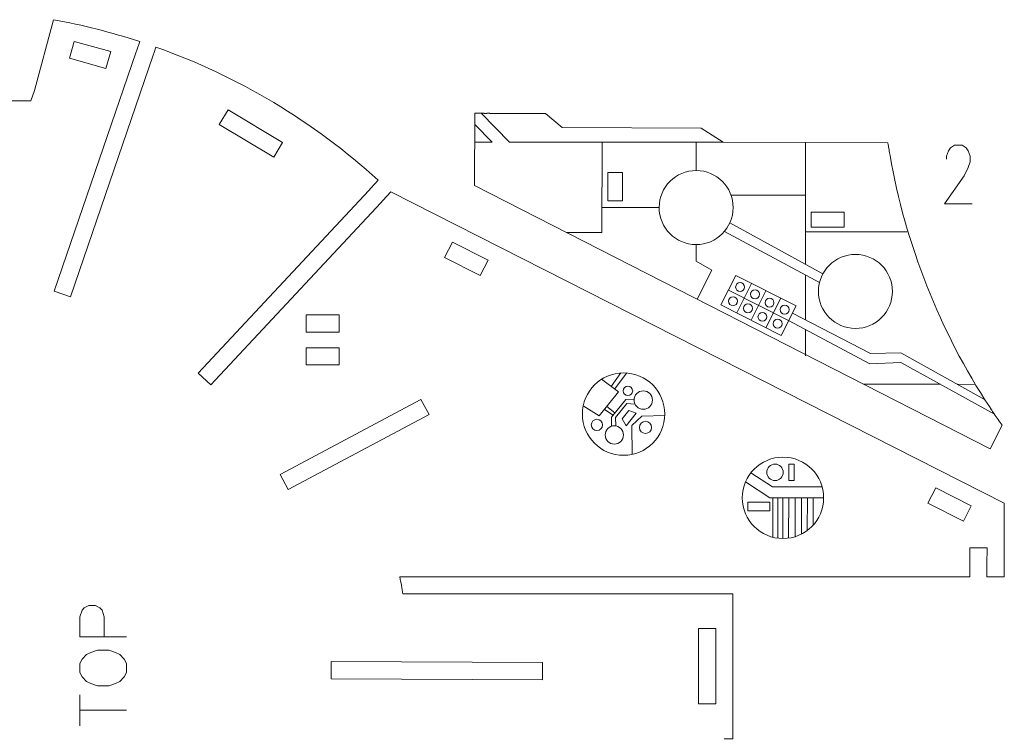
# Model space of a CAD drawing. Header units: inches. Extents: x -6.8 to 6.8, y -5 to 5.1.
# Tile 3 of 3: x -0.7 to 6.8, y -0.3 to 5.1. Entities that reach past the tile are written whole.
import ezdxf

# ---------------------------------------------------------------- set-up
doc = ezdxf.new("R2010")
doc.units = ezdxf.units.IN
doc.header["$MEASUREMENT"] = 0
doc.layers.add('Layer 1', color=7, linetype='Continuous')

msp = doc.modelspace()

# ---------------------------------------------------------------- linework, layer by layer
at = {"layer": 'Layer 1', "color": 5, "lineweight": 9}
msp.add_lwpolyline([(5.1425, 1.572), (5.1807, 1.572), (5.1807, 1.697), (5.1425, 1.697), (5.1425, 1.572)], close=True, dxfattribs=at)
at = {"layer": 'Layer 1', "color": 1, "lineweight": 9}
msp.add_lwpolyline([(4.8318, 1.3429), (4.9984, 1.3429), (4.9984, 1.4088), (4.8318, 1.4088), (4.8318, 1.3429)], close=True, dxfattribs=at)
at = {"layer": 'Layer 1', "color": 5, "lineweight": 9}
for centre, major_axis in [((3.8898, 2.0756), (0, 0.3122)), ((3.9229, 2.2508), (0, 0.0356)), ((3.6877, 1.9939), (0, 0.0425)), ((4.0549, 1.9748), (0, 0.046)), ((5.0968, 1.4414), (0, 0.3081)), ((5.0366, 1.6345), (0, 0.0625))]:
    msp.add_ellipse(centre, major_axis=major_axis, ratio=1, dxfattribs=at)
at = {"layer": 'Layer 1', "color": 1, "lineweight": 9}
for centre in [(4.0384, 2.1814), (3.8196, 1.9175)]:
    msp.add_ellipse(centre, major_axis=(0, 0.0694), ratio=1, dxfattribs=at)
at = {"layer": 'Layer 1', "lineweight": 9}
for points, knots in [([(0.2024, 4.8312), (0.2024, 4.8312), (0.2247, 4.8961), (0.2247, 4.8961), (0.2247, 4.8961), (0.0111, 4.9659), (-0.2069, 5.0212), (-0.428, 5.0617), (-0.428, 5.0617), (-0.428, 5.0617), (-0.5727, 4.5259), (-0.5727, 4.5259), (-0.5727, 4.5259), (-0.5727, 4.5259), (-0.5999, 4.4478), (-0.5999, 4.4478), (-0.5999, 4.4478), (-0.5999, 4.4478), (-1.2699, 4.4478), (-1.2699, 4.4478), (-1.2699, 4.4478), (-1.2699, 4.4478), (-1.2699, 4.3872), (-1.2699, 4.3872)], [0, 0, 0, 0, 0.142857, 0.142857, 0.142857, 0.142857, 0.285714, 0.285714, 0.285714, 0.285714, 0.428571, 0.428571, 0.428571, 0.428571, 0.571429, 0.571429, 0.571429, 0.571429, 0.714286, 0.714286, 0.714286, 0.714286, 1, 1, 1, 1]), ([(-0.3061, 4.7706), (-0.3061, 4.7706), (-0.2722, 4.8963), (-0.2722, 4.8963), (-0.2722, 4.8963), (-0.2722, 4.8963), (0.0065, 4.821), (0.0065, 4.821), (0.0065, 4.821), (0.0065, 4.821), (-0.0312, 4.691), (-0.0312, 4.691), (-0.0312, 4.691), (-0.0312, 4.691), (-0.3061, 4.7706), (-0.3061, 4.7706)], [0, 0, 0, 0, 0.2, 0.2, 0.2, 0.2, 0.4, 0.4, 0.4, 0.4, 0.6, 0.6, 0.6, 0.6, 1, 1, 1, 1]), ([(1.9749, 3.7857), (1.9749, 3.7857), (2.0317, 3.8465), (2.0317, 3.8465), (2.0317, 3.8465), (1.5424, 4.2904), (0.9702, 4.6328), (0.3478, 4.8542), (0.3478, 4.8542), (0.3478, 4.8542), (0.3337, 4.8132), (0.3337, 4.8132)], [0, 0, 0, 0, 0.25, 0.25, 0.25, 0.25, 0.5, 0.5, 0.5, 0.5, 1, 1, 1, 1]), ([(0.3265, 4.7923), (0.3265, 4.7923), (-0.2998, 2.9644), (-0.2998, 2.9644), (-0.2998, 2.9644), (-0.2998, 2.9644), (-0.4228, 3.0066), (-0.4228, 3.0066), (-0.4228, 3.0066), (-0.4228, 3.0066), (0.1953, 4.8102), (0.1953, 4.8102)], [0, 0, 0, 0, 0.25, 0.25, 0.25, 0.25, 0.5, 0.5, 0.5, 0.5, 1, 1, 1, 1]), ([(1.2395, 4.021), (1.2395, 4.021), (0.8267, 4.268), (0.8267, 4.268), (0.8267, 4.268), (0.8267, 4.268), (0.8935, 4.3795), (0.8935, 4.3795), (0.8935, 4.3795), (0.8935, 4.3795), (1.3062, 4.1325), (1.3062, 4.1325), (1.3062, 4.1325), (1.3062, 4.1325), (1.2395, 4.021), (1.2395, 4.021)], [0, 0, 0, 0, 0.2, 0.2, 0.2, 0.2, 0.4, 0.4, 0.4, 0.4, 0.6, 0.6, 0.6, 0.6, 1, 1, 1, 1]), ([(2.8104, 4.3528), (2.8104, 4.3528), (2.7621, 4.3529), (2.7621, 4.3529), (2.7621, 4.3529), (2.7621, 4.3529), (2.7609, 3.8068), (2.7609, 3.8068), (2.7609, 3.8068), (2.7609, 3.8068), (6.6666, 1.8117), (6.6666, 1.8117), (6.6666, 1.8117), (6.6666, 1.8117), (6.7581, 1.9907), (6.7581, 1.9907), (6.7581, 1.9907), (6.7376, 2.019), (6.7174, 2.0476), (6.6975, 2.0767)], [0, 0, 0, 0, 0.166667, 0.166667, 0.166667, 0.166667, 0.333333, 0.333333, 0.333333, 0.333333, 0.5, 0.5, 0.5, 0.5, 0.666667, 0.666667, 0.666667, 0.666667, 1, 1, 1, 1]), ([(5.897, 4.0979), (5.8962, 4.1031), (5.8954, 4.1083), (5.8946, 4.1136), (5.8946, 4.1136), (5.8946, 4.1136), (5.8919, 4.1306), (5.8919, 4.1306), (5.8919, 4.1306), (5.8919, 4.1306), (4.6441, 4.1336), (4.6441, 4.1336), (4.6441, 4.1336), (4.6441, 4.1336), (4.4761, 4.2408), (4.4761, 4.2408), (4.4761, 4.2408), (4.4761, 4.2408), (3.4254, 4.2448), (3.4254, 4.2448), (3.4254, 4.2448), (3.4254, 4.2448), (3.2974, 4.3516), (3.2974, 4.3516), (3.2974, 4.3516), (3.2974, 4.3516), (2.877, 4.3526), (2.877, 4.3526)], [0, 0, 0, 0, 0.125, 0.125, 0.125, 0.125, 0.25, 0.25, 0.25, 0.25, 0.375, 0.375, 0.375, 0.375, 0.5, 0.5, 0.5, 0.5, 0.625, 0.625, 0.625, 0.625, 0.75, 0.75, 0.75, 0.75, 1, 1, 1, 1]), ([(4.4385, 3.3591), (4.5933, 3.3587), (4.7191, 3.4839), (4.7195, 3.6387), (4.7195, 3.6387), (4.7198, 3.7935), (4.5947, 3.9193), (4.4399, 3.9197), (4.4399, 3.9197), (4.2851, 3.9201), (4.1593, 3.7949), (4.1589, 3.6401), (4.1589, 3.6401), (4.1585, 3.4853), (4.2837, 3.3595), (4.4385, 3.3591)], [0, 0, 0, 0, 0.2, 0.2, 0.2, 0.2, 0.4, 0.4, 0.4, 0.4, 0.6, 0.6, 0.6, 0.6, 1, 1, 1, 1]), ([(2.0505, 3.6762), (2.0505, 3.6762), (0.7634, 2.2979), (0.7634, 2.2979), (0.7634, 2.2979), (0.7634, 2.2979), (0.6684, 2.3866), (0.6684, 2.3866), (0.6684, 2.3866), (0.6684, 2.3866), (1.9598, 3.7696), (1.9598, 3.7696)], [0, 0, 0, 0, 0.25, 0.25, 0.25, 0.25, 0.5, 0.5, 0.5, 0.5, 1, 1, 1, 1]), ([(6.6417, 0.9139), (6.6417, 0.9139), (6.6414, 0.8429), (6.6414, 0.8429), (6.6414, 0.8429), (6.6414, 0.8429), (6.7734, 0.8429), (6.7734, 0.8429), (6.7734, 0.8429), (6.7734, 0.8429), (6.7734, 1.3998), (6.7734, 1.3998), (6.7734, 1.3998), (6.7734, 1.3998), (2.1278, 3.759), (2.1278, 3.759), (2.1278, 3.759), (2.1278, 3.759), (2.0656, 3.6924), (2.0656, 3.6924)], [0, 0, 0, 0, 0.166667, 0.166667, 0.166667, 0.166667, 0.333333, 0.333333, 0.333333, 0.333333, 0.5, 0.5, 0.5, 0.5, 0.666667, 0.666667, 0.666667, 0.666667, 1, 1, 1, 1]), ([(2.8629, 3.2399), (2.8629, 3.2399), (2.8042, 3.1244), (2.8042, 3.1244), (2.8042, 3.1244), (2.8042, 3.1244), (2.534, 3.2616), (2.534, 3.2616), (2.534, 3.2616), (2.534, 3.2616), (2.5926, 3.3771), (2.5926, 3.3771), (2.5926, 3.3771), (2.5926, 3.3771), (2.8629, 3.2399), (2.8629, 3.2399)], [0, 0, 0, 0, 0.2, 0.2, 0.2, 0.2, 0.4, 0.4, 0.4, 0.4, 0.6, 0.6, 0.6, 0.6, 1, 1, 1, 1]), ([(5.6451, 2.7241), (5.7998, 2.7237), (5.9255, 2.8488), (5.9259, 3.0035), (5.9259, 3.0035), (5.9262, 3.1583), (5.8011, 3.284), (5.6464, 3.2843), (5.6464, 3.2843), (5.4917, 3.2847), (5.366, 3.1596), (5.3656, 3.0049), (5.3656, 3.0049), (5.3652, 2.8502), (5.4904, 2.7244), (5.6451, 2.7241)], [0, 0, 0, 0, 0.2, 0.2, 0.2, 0.2, 0.4, 0.4, 0.4, 0.4, 0.6, 0.6, 0.6, 0.6, 1, 1, 1, 1]), ([(1.736, 2.6963), (1.736, 2.6963), (1.486, 2.6963), (1.486, 2.6963), (1.486, 2.6963), (1.486, 2.6963), (1.486, 2.8263), (1.486, 2.8263), (1.486, 2.8263), (1.486, 2.8263), (1.736, 2.8263), (1.736, 2.8263), (1.736, 2.8263), (1.736, 2.8263), (1.736, 2.6963), (1.736, 2.6963)], [0, 0, 0, 0, 0.2, 0.2, 0.2, 0.2, 0.4, 0.4, 0.4, 0.4, 0.6, 0.6, 0.6, 0.6, 1, 1, 1, 1]), ([(1.736, 2.4483), (1.736, 2.4483), (1.486, 2.4483), (1.486, 2.4483), (1.486, 2.4483), (1.486, 2.4483), (1.486, 2.5783), (1.486, 2.5783), (1.486, 2.5783), (1.486, 2.5783), (1.736, 2.5783), (1.736, 2.5783), (1.736, 2.5783), (1.736, 2.5783), (1.736, 2.4483), (1.736, 2.4483)], [0, 0, 0, 0, 0.2, 0.2, 0.2, 0.2, 0.4, 0.4, 0.4, 0.4, 0.6, 0.6, 0.6, 0.6, 1, 1, 1, 1]), ([(1.3489, 1.5036), (1.3489, 1.5036), (1.2878, 1.6183), (1.2878, 1.6183), (1.2878, 1.6183), (1.2878, 1.6183), (2.3549, 2.1867), (2.3549, 2.1867), (2.3549, 2.1867), (2.3549, 2.1867), (2.416, 2.072), (2.416, 2.072), (2.416, 2.072), (2.416, 2.072), (1.3489, 1.5036), (1.3489, 1.5036)], [0, 0, 0, 0, 0.2, 0.2, 0.2, 0.2, 0.4, 0.4, 0.4, 0.4, 0.6, 0.6, 0.6, 0.6, 1, 1, 1, 1]), ([(6.523, 1.3812), (6.523, 1.3812), (6.4643, 1.2656), (6.4643, 1.2656), (6.4643, 1.2656), (6.4643, 1.2656), (6.1952, 1.4023), (6.1952, 1.4023), (6.1952, 1.4023), (6.1952, 1.4023), (6.2538, 1.5179), (6.2538, 1.5179), (6.2538, 1.5179), (6.2538, 1.5179), (6.523, 1.3812), (6.523, 1.3812)], [0, 0, 0, 0, 0.2, 0.2, 0.2, 0.2, 0.4, 0.4, 0.4, 0.4, 0.6, 0.6, 0.6, 0.6, 1, 1, 1, 1]), ([(6.5114, 0.936), (6.5114, 0.936), (6.5114, 1.0634), (6.5114, 1.0634), (6.5114, 1.0634), (6.5114, 1.0634), (6.6424, 1.0634), (6.6424, 1.0634), (6.6424, 1.0634), (6.6424, 1.0634), (6.6418, 0.936), (6.6418, 0.936)], [0, 0, 0, 0, 0.25, 0.25, 0.25, 0.25, 0.5, 0.5, 0.5, 0.5, 1, 1, 1, 1]), ([(4.6299, 0.7137), (4.6299, 0.7137), (2.2179, 0.7137), (2.2179, 0.7137), (2.2179, 0.7137), (2.211, 0.7569), (2.2033, 0.8), (2.1947, 0.8429), (2.1947, 0.8429), (2.1947, 0.8429), (6.5114, 0.8429), (6.5114, 0.8429), (6.5114, 0.8429), (6.5114, 0.8429), (6.5114, 0.9139), (6.5114, 0.9139)], [0, 0, 0, 0, 0.2, 0.2, 0.2, 0.2, 0.4, 0.4, 0.4, 0.4, 0.6, 0.6, 0.6, 0.6, 1, 1, 1, 1]), ([(4.6521, -0.3826), (4.6521, -0.3826), (4.7179, -0.3826), (4.7179, -0.3826), (4.7179, -0.3826), (4.7179, -0.3826), (4.7179, 0.7137), (4.7179, 0.7137), (4.7179, 0.7137), (4.7179, 0.7137), (4.6521, 0.7137), (4.6521, 0.7137)], [0, 0, 0, 0, 0.25, 0.25, 0.25, 0.25, 0.5, 0.5, 0.5, 0.5, 1, 1, 1, 1]), ([(4.4573, 0.4533), (4.4573, 0.4533), (4.5873, 0.4533), (4.5873, 0.4533), (4.5873, 0.4533), (4.5873, 0.4533), (4.5873, -0.1174), (4.5873, -0.1174), (4.5873, -0.1174), (4.5873, -0.1174), (4.4573, -0.1174), (4.4573, -0.1174), (4.4573, -0.1174), (4.4573, -0.1174), (4.4573, 0.4533), (4.4573, 0.4533)], [0, 0, 0, 0, 0.2, 0.2, 0.2, 0.2, 0.4, 0.4, 0.4, 0.4, 0.6, 0.6, 0.6, 0.6, 1, 1, 1, 1]), ([(1.6739, 0.0711), (1.6739, 0.0711), (1.6745, 0.2011), (1.6745, 0.2011), (1.6745, 0.2011), (1.6745, 0.2011), (3.2759, 0.1935), (3.2759, 0.1935), (3.2759, 0.1935), (3.2759, 0.1935), (3.2752, 0.0635), (3.2752, 0.0635), (3.2752, 0.0635), (3.2752, 0.0635), (1.6739, 0.0711), (1.6739, 0.0711)], [0, 0, 0, 0, 0.2, 0.2, 0.2, 0.2, 0.4, 0.4, 0.4, 0.4, 0.6, 0.6, 0.6, 0.6, 1, 1, 1, 1])]:
    msp.add_open_spline(points, degree=3, knots=knots, dxfattribs=at)
at = {"layer": 'Layer 1', "color": 1, "lineweight": 9}
for points in [[(0.1953, 4.8102), (0.1953, 4.8102), (0.2024, 4.8312), (0.2024, 4.8312)], [(0.3266, 4.7923), (0.3266, 4.7923), (0.3337, 4.8132), (0.3337, 4.8132)], [(2.8104, 4.3528), (2.8104, 4.3528), (2.8325, 4.3528), (2.8325, 4.3528)], [(2.8548, 4.3528), (2.8548, 4.3528), (2.877, 4.3528), (2.877, 4.3528)], [(5.9005, 4.076), (5.9005, 4.076), (5.897, 4.0979), (5.897, 4.0979)], [(5.9077, 4.0322), (5.9077, 4.0322), (5.9041, 4.054), (5.9041, 4.054)], [(1.9598, 3.7696), (1.9598, 3.7696), (1.9749, 3.7857), (1.9749, 3.7857)], [(2.0505, 3.6762), (2.0505, 3.6762), (2.0656, 3.6924), (2.0656, 3.6924)], [(4.6949, 3.5245), (4.6949, 3.5245), (5.3999, 3.1385), (5.3999, 3.1385)], [(5.3739, 3.0723), (5.3739, 3.0723), (4.6538, 3.4591), (4.6538, 3.4591)], [(6.6602, 2.1318), (6.6602, 2.1318), (6.6726, 2.1135), (6.6726, 2.1135)], [(6.6851, 2.095), (6.6851, 2.095), (6.6974, 2.0767), (6.6974, 2.0767)], [(6.5114, 0.9139), (6.5114, 0.9139), (6.5115, 0.936), (6.5115, 0.936)], [(6.6414, 0.9139), (6.6414, 0.9139), (6.6414, 0.936), (6.6414, 0.936)], [(4.6299, 0.7137), (4.6299, 0.7137), (4.6521, 0.7138), (4.6521, 0.7138)]]:
    msp.add_open_spline(points, degree=3, dxfattribs=at)
at = {"layer": 'Layer 1', "color": 5, "lineweight": 9}
for points in [[(3.025, 4.1351), (3.025, 4.1351), (2.8104, 4.3528), (2.8104, 4.3528)], [(2.8945, 4.1352), (2.8945, 4.1352), (2.7619, 4.2692), (2.7619, 4.2692)], [(2.8945, 4.1352), (2.8945, 4.1352), (2.7616, 4.1355), (2.7616, 4.1355)], [(4.6441, 4.1336), (4.6441, 4.1336), (3.025, 4.1351), (3.025, 4.1351)], [(4.4399, 3.9197), (4.4399, 3.9197), (4.44, 4.1338), (4.44, 4.1338)], [(5.268, 4.1321), (5.268, 4.1321), (5.2673, 3.2111), (5.2673, 3.2111)], [(5.2677, 3.732), (5.2677, 3.732), (4.7016, 3.7324), (4.7016, 3.7324)], [(4.1589, 3.6401), (4.1589, 3.6401), (3.7311, 3.6404), (3.7311, 3.6404)], [(5.2675, 3.4559), (5.2675, 3.4559), (6.0383, 3.4553), (6.0383, 3.4553)], [(4.7467, 2.8415), (4.7467, 2.8415), (4.8596, 3.0645), (4.8596, 3.0645)], [(5.2672, 3.1296), (5.2672, 3.1296), (5.2669, 2.7886), (5.2669, 2.7886)], [(5.1392, 2.783), (5.1392, 2.783), (4.6837, 3.0134), (4.6837, 3.0134)], [(4.855, 2.7867), (4.855, 2.7867), (4.9679, 3.0097), (4.9679, 3.0097)], [(4.9681, 2.7295), (4.9681, 2.7295), (5.0809, 2.9525), (5.0809, 2.9525)], [(5.2669, 2.7151), (5.2669, 2.7151), (5.2667, 2.5156), (5.2667, 2.5156)], [(3.7952, 2.2848), (3.7952, 2.2848), (3.8691, 2.3871), (3.8691, 2.3871)], [(3.9134, 2.3869), (3.9134, 2.3869), (3.8207, 2.2654), (3.8207, 2.2654)], [(5.7077, 2.3015), (5.7077, 2.3015), (6.2892, 2.301), (6.2892, 2.301)], [(6.4178, 2.3009), (6.4178, 2.3009), (6.5551, 2.3008), (6.5551, 2.3008)], [(3.8095, 2.0662), (3.8095, 2.0662), (3.744, 2.1101), (3.744, 2.1101)], [(3.7627, 2.1336), (3.7627, 2.1336), (3.824, 2.0842), (3.824, 2.0842)], [(5.021, 1.4418), (5.021, 1.4418), (5.0197, 1.143), (5.0197, 1.143)], [(5.0592, 1.4417), (5.0592, 1.4417), (5.0592, 1.1361), (5.0592, 1.1361)], [(5.0968, 1.4414), (5.0968, 1.4414), (5.0968, 1.1332), (5.0968, 1.1332)], [(5.1425, 1.4416), (5.1425, 1.4416), (5.1396, 1.1362), (5.1396, 1.1362)], [(5.1894, 1.4416), (5.1894, 1.4416), (5.1886, 1.1471), (5.1886, 1.1471)], [(5.2363, 1.4415), (5.2363, 1.4415), (5.2367, 1.1667), (5.2367, 1.1667)], [(5.2814, 1.4415), (5.2814, 1.4415), (5.2801, 1.1936), (5.2801, 1.1936)], [(5.3266, 1.4414), (5.3266, 1.4414), (5.326, 1.2354), (5.326, 1.2354)], [(-0.2295, -0.2851), (-0.2295, -0.2851), (-0.2295, -0.0494), (-0.2295, -0.0494)], [(-0.2295, -0.1672), (-0.2295, -0.1672), (0.1244, -0.1672), (0.1244, -0.1672)]]:
    msp.add_open_spline(points, degree=3, dxfattribs=at)
at = {"layer": 'Layer 1', "lineweight": 9}
for points in [[(2.8548, 4.3527), (2.8548, 4.3527), (2.8325, 4.3527), (2.8325, 4.3527)], [(5.904, 4.054), (5.9028, 4.0614), (5.9016, 4.0687), (5.9004, 4.076)], [(6.6602, 2.1319), (6.2905, 2.6888), (6.0197, 3.3778), (5.9077, 4.0322)], [(6.685, 2.095), (6.6808, 2.1011), (6.6767, 2.1073), (6.6725, 2.1135)]]:
    msp.add_open_spline(points, degree=3, dxfattribs=at)
at = {"layer": 'Layer 1', "color": 5, "lineweight": 9}
for points, knots in [([(3.4569, 3.4512), (3.4569, 3.4512), (3.7258, 3.451), (3.7258, 3.451), (3.7258, 3.451), (3.7258, 3.451), (3.7263, 4.1344), (3.7263, 4.1344)], [0, 0, 0, 0, 0.333333, 0.333333, 0.333333, 0.333333, 1, 1, 1, 1]), ([(4.4385, 3.3591), (4.4385, 3.3591), (4.4384, 3.2326), (4.4384, 3.2326), (4.4384, 3.2326), (4.4384, 3.2326), (4.5589, 3.1648), (4.5589, 3.1648), (4.5589, 3.1648), (4.5589, 3.1648), (4.4469, 2.9455), (4.4469, 2.9455)], [0, 0, 0, 0, 0.25, 0.25, 0.25, 0.25, 0.5, 0.5, 0.5, 0.5, 1, 1, 1, 1]), ([(4.7723, 3.0032), (4.7536, 3.0032), (4.7385, 3.0184), (4.7385, 3.0371), (4.7385, 3.0371), (4.7385, 3.0558), (4.7537, 3.0709), (4.7724, 3.0709), (4.7724, 3.0709), (4.7911, 3.0709), (4.8062, 3.0557), (4.8062, 3.037), (4.8062, 3.037), (4.8062, 3.0183), (4.791, 3.0032), (4.7723, 3.0032)], [0, 0, 0, 0, 0.2, 0.2, 0.2, 0.2, 0.4, 0.4, 0.4, 0.4, 0.6, 0.6, 0.6, 0.6, 1, 1, 1, 1]), ([(4.8851, 2.9488), (4.8664, 2.9488), (4.8512, 2.964), (4.8512, 2.9827), (4.8512, 2.9827), (4.8513, 3.0014), (4.8664, 3.0165), (4.8851, 3.0165), (4.8851, 3.0165), (4.9038, 3.0165), (4.919, 3.0013), (4.919, 2.9826), (4.919, 2.9826), (4.9189, 2.9639), (4.9038, 2.9488), (4.8851, 2.9488)], [0, 0, 0, 0, 0.2, 0.2, 0.2, 0.2, 0.4, 0.4, 0.4, 0.4, 0.6, 0.6, 0.6, 0.6, 1, 1, 1, 1]), ([(4.7188, 2.8965), (4.7001, 2.8965), (4.685, 2.9117), (4.685, 2.9304), (4.685, 2.9304), (4.685, 2.9491), (4.7002, 2.9642), (4.7189, 2.9642), (4.7189, 2.9642), (4.7376, 2.9642), (4.7527, 2.949), (4.7527, 2.9303), (4.7527, 2.9303), (4.7527, 2.9116), (4.7375, 2.8965), (4.7188, 2.8965)], [0, 0, 0, 0, 0.2, 0.2, 0.2, 0.2, 0.4, 0.4, 0.4, 0.4, 0.6, 0.6, 0.6, 0.6, 1, 1, 1, 1]), ([(4.8316, 2.8421), (4.8129, 2.8421), (4.7978, 2.8573), (4.7978, 2.876), (4.7978, 2.876), (4.7978, 2.8947), (4.813, 2.9098), (4.8317, 2.9098), (4.8317, 2.9098), (4.8504, 2.9098), (4.8655, 2.8946), (4.8655, 2.8759), (4.8655, 2.8759), (4.8655, 2.8572), (4.8503, 2.8421), (4.8316, 2.8421)], [0, 0, 0, 0, 0.2, 0.2, 0.2, 0.2, 0.4, 0.4, 0.4, 0.4, 0.6, 0.6, 0.6, 0.6, 1, 1, 1, 1]), ([(4.9949, 2.8848), (4.9763, 2.8848), (4.9611, 2.8999), (4.9611, 2.9186), (4.9611, 2.9186), (4.9611, 2.9373), (4.9763, 2.9525), (4.995, 2.9525), (4.995, 2.9525), (5.0137, 2.9525), (5.0288, 2.9373), (5.0288, 2.9186), (5.0288, 2.9186), (5.0288, 2.8999), (5.0136, 2.8847), (4.9949, 2.8848)], [0, 0, 0, 0, 0.2, 0.2, 0.2, 0.2, 0.4, 0.4, 0.4, 0.4, 0.6, 0.6, 0.6, 0.6, 1, 1, 1, 1]), ([(4.9415, 2.778), (4.9228, 2.778), (4.9076, 2.7932), (4.9076, 2.8119), (4.9076, 2.8119), (4.9077, 2.8306), (4.9228, 2.8458), (4.9415, 2.8457), (4.9415, 2.8457), (4.9602, 2.8457), (4.9754, 2.8306), (4.9754, 2.8119), (4.9754, 2.8119), (4.9753, 2.7932), (4.9602, 2.778), (4.9415, 2.778)], [0, 0, 0, 0, 0.2, 0.2, 0.2, 0.2, 0.4, 0.4, 0.4, 0.4, 0.6, 0.6, 0.6, 0.6, 1, 1, 1, 1]), ([(5.1096, 2.8326), (5.0909, 2.8327), (5.0757, 2.8478), (5.0757, 2.8665), (5.0757, 2.8665), (5.0757, 2.8852), (5.0909, 2.9004), (5.1096, 2.9004), (5.1096, 2.9004), (5.1283, 2.9003), (5.1434, 2.8852), (5.1434, 2.8665), (5.1434, 2.8665), (5.1434, 2.8478), (5.1283, 2.8326), (5.1096, 2.8326)], [0, 0, 0, 0, 0.2, 0.2, 0.2, 0.2, 0.4, 0.4, 0.4, 0.4, 0.6, 0.6, 0.6, 0.6, 1, 1, 1, 1]), ([(5.0561, 2.7259), (5.0374, 2.7259), (5.0222, 2.7411), (5.0223, 2.7598), (5.0223, 2.7598), (5.0223, 2.7785), (5.0374, 2.7936), (5.0561, 2.7936), (5.0561, 2.7936), (5.0748, 2.7936), (5.09, 2.7784), (5.09, 2.7597), (5.09, 2.7597), (5.0899, 2.741), (5.0748, 2.7259), (5.0561, 2.7259)], [0, 0, 0, 0, 0.2, 0.2, 0.2, 0.2, 0.4, 0.4, 0.4, 0.4, 0.6, 0.6, 0.6, 0.6, 1, 1, 1, 1]), ([(3.7986, 1.9837), (3.7986, 1.9837), (3.7988, 2.0529), (3.7988, 2.0529), (3.7988, 2.0529), (3.7988, 2.0529), (3.9064, 2.1866), (3.9064, 2.1866), (3.9064, 2.1866), (3.9064, 2.1866), (3.969, 2.1842), (3.969, 2.1842)], [0, 0, 0, 0, 0.25, 0.25, 0.25, 0.25, 0.5, 0.5, 0.5, 0.5, 1, 1, 1, 1]), ([(3.9757, 2.1514), (3.9757, 2.1514), (3.9151, 2.1545), (3.9151, 2.1545), (3.9151, 2.1545), (3.9151, 2.1545), (3.8274, 2.0486), (3.8274, 2.0486), (3.8274, 2.0486), (3.8274, 2.0486), (3.8302, 1.9861), (3.8302, 1.9861)], [0, 0, 0, 0, 0.25, 0.25, 0.25, 0.25, 0.5, 0.5, 0.5, 0.5, 1, 1, 1, 1]), ([(0.1244, 0.3889), (0.1244, 0.3889), (-0.2295, 0.3889), (-0.2295, 0.3889), (-0.2295, 0.3889), (-0.2295, 0.3889), (-0.2295, 0.5406), (-0.2295, 0.5406), (-0.2295, 0.5406), (-0.2295, 0.5406), (-0.2124, 0.5912), (-0.2124, 0.5912), (-0.2124, 0.5912), (-0.2124, 0.5912), (-0.1957, 0.6079), (-0.1957, 0.6079), (-0.1957, 0.6079), (-0.1957, 0.6079), (-0.1619, 0.625), (-0.1619, 0.625), (-0.1619, 0.625), (-0.1619, 0.625), (-0.1113, 0.625), (-0.1113, 0.625), (-0.1113, 0.625), (-0.1113, 0.625), (-0.0778, 0.6079), (-0.0778, 0.6079), (-0.0778, 0.6079), (-0.0778, 0.6079), (-0.0607, 0.5912), (-0.0607, 0.5912), (-0.0607, 0.5912), (-0.0607, 0.5912), (-0.044, 0.5406), (-0.044, 0.5406), (-0.044, 0.5406), (-0.044, 0.5406), (-0.044, 0.3889), (-0.044, 0.3889)], [0, 0, 0, 0, 0.090909, 0.090909, 0.090909, 0.090909, 0.181818, 0.181818, 0.181818, 0.181818, 0.272727, 0.272727, 0.272727, 0.272727, 0.363636, 0.363636, 0.363636, 0.363636, 0.454545, 0.454545, 0.454545, 0.454545, 0.545455, 0.545455, 0.545455, 0.545455, 0.636364, 0.636364, 0.636364, 0.636364, 0.727273, 0.727273, 0.727273, 0.727273, 0.818182, 0.818182, 0.818182, 0.818182, 1, 1, 1, 1]), ([(-0.2295, 0.1194), (-0.2295, 0.1194), (-0.2124, 0.0856), (-0.2124, 0.0856), (-0.2124, 0.0856), (-0.2124, 0.0856), (-0.1789, 0.0518), (-0.1789, 0.0518), (-0.1789, 0.0518), (-0.1789, 0.0518), (-0.1451, 0.035), (-0.1451, 0.035), (-0.1451, 0.035), (-0.1451, 0.035), (-0.0946, 0.0183), (-0.0946, 0.0183), (-0.0946, 0.0183), (-0.0946, 0.0183), (-0.0102, 0.0183), (-0.0102, 0.0183), (-0.0102, 0.0183), (-0.0102, 0.0183), (0.0404, 0.035), (0.0404, 0.035), (0.0404, 0.035), (0.0404, 0.035), (0.0739, 0.0518), (0.0739, 0.0518), (0.0739, 0.0518), (0.0739, 0.0518), (0.1077, 0.0856), (0.1077, 0.0856), (0.1077, 0.0856), (0.1077, 0.0856), (0.1244, 0.1194), (0.1244, 0.1194), (0.1244, 0.1194), (0.1244, 0.1194), (0.1244, 0.1867), (0.1244, 0.1867), (0.1244, 0.1867), (0.1244, 0.1867), (0.1077, 0.2205), (0.1077, 0.2205), (0.1077, 0.2205), (0.1077, 0.2205), (0.0739, 0.254), (0.0739, 0.254), (0.0739, 0.254), (0.0739, 0.254), (0.0404, 0.2711), (0.0404, 0.2711), (0.0404, 0.2711), (0.0404, 0.2711), (-0.0102, 0.2878), (-0.0102, 0.2878), (-0.0102, 0.2878), (-0.0102, 0.2878), (-0.0946, 0.2878), (-0.0946, 0.2878), (-0.0946, 0.2878), (-0.0946, 0.2878), (-0.1451, 0.2711), (-0.1451, 0.2711), (-0.1451, 0.2711), (-0.1451, 0.2711), (-0.1789, 0.254), (-0.1789, 0.254), (-0.1789, 0.254), (-0.1789, 0.254), (-0.2124, 0.2205), (-0.2124, 0.2205), (-0.2124, 0.2205), (-0.2124, 0.2205), (-0.2295, 0.1867), (-0.2295, 0.1867), (-0.2295, 0.1867), (-0.2295, 0.1867), (-0.2295, 0.1194), (-0.2295, 0.1194)], [0, 0, 0, 0, 0.047619, 0.047619, 0.047619, 0.047619, 0.095238, 0.095238, 0.095238, 0.095238, 0.142857, 0.142857, 0.142857, 0.142857, 0.190476, 0.190476, 0.190476, 0.190476, 0.238095, 0.238095, 0.238095, 0.238095, 0.285714, 0.285714, 0.285714, 0.285714, 0.333333, 0.333333, 0.333333, 0.333333, 0.380952, 0.380952, 0.380952, 0.380952, 0.428571, 0.428571, 0.428571, 0.428571, 0.47619, 0.47619, 0.47619, 0.47619, 0.52381, 0.52381, 0.52381, 0.52381, 0.571429, 0.571429, 0.571429, 0.571429, 0.619048, 0.619048, 0.619048, 0.619048, 0.666667, 0.666667, 0.666667, 0.666667, 0.714286, 0.714286, 0.714286, 0.714286, 0.761905, 0.761905, 0.761905, 0.761905, 0.809524, 0.809524, 0.809524, 0.809524, 0.857143, 0.857143, 0.857143, 0.857143, 0.904762, 0.904762, 0.904762, 0.904762, 1, 1, 1, 1])]:
    msp.add_open_spline(points, degree=3, knots=knots, dxfattribs=at)
at = {"layer": 'Layer 1', "color": 1, "lineweight": 9}
for points, knots in [([(6.3343, 4.0063), (6.3343, 4.0063), (6.3343, 4.0273), (6.3343, 4.0273), (6.3343, 4.0273), (6.3343, 4.0273), (6.3497, 4.07), (6.3497, 4.07), (6.3497, 4.07), (6.3497, 4.07), (6.3646, 4.091), (6.3646, 4.091), (6.3646, 4.091), (6.3646, 4.091), (6.3949, 4.1127), (6.3949, 4.1127), (6.3949, 4.1127), (6.3949, 4.1127), (6.4551, 4.1127), (6.4551, 4.1127), (6.4551, 4.1127), (6.4551, 4.1127), (6.4854, 4.091), (6.4854, 4.091), (6.4854, 4.091), (6.4854, 4.091), (6.5004, 4.07), (6.5004, 4.07), (6.5004, 4.07), (6.5004, 4.07), (6.5153, 4.0273), (6.5153, 4.0273), (6.5153, 4.0273), (6.5153, 4.0273), (6.5153, 3.9853), (6.5153, 3.9853), (6.5153, 3.9853), (6.5153, 3.9853), (6.5004, 3.9426), (6.5004, 3.9426), (6.5004, 3.9426), (6.5004, 3.9426), (6.4701, 3.8788), (6.4701, 3.8788), (6.4701, 3.8788), (6.4701, 3.8788), (6.3194, 3.6666), (6.3194, 3.6666), (6.3194, 3.6666), (6.3194, 3.6666), (6.5307, 3.6666), (6.5307, 3.6666)], [0, 0, 0, 0, 0.071429, 0.071429, 0.071429, 0.071429, 0.142857, 0.142857, 0.142857, 0.142857, 0.214286, 0.214286, 0.214286, 0.214286, 0.285714, 0.285714, 0.285714, 0.285714, 0.357143, 0.357143, 0.357143, 0.357143, 0.428571, 0.428571, 0.428571, 0.428571, 0.5, 0.5, 0.5, 0.5, 0.571429, 0.571429, 0.571429, 0.571429, 0.642857, 0.642857, 0.642857, 0.642857, 0.714286, 0.714286, 0.714286, 0.714286, 0.785714, 0.785714, 0.785714, 0.785714, 0.857143, 0.857143, 0.857143, 0.857143, 1, 1, 1, 1]), ([(3.7712, 3.6904), (3.7712, 3.6904), (3.8818, 3.6903), (3.8818, 3.6903), (3.8818, 3.6903), (3.8818, 3.6903), (3.882, 3.9055), (3.882, 3.9055), (3.882, 3.9055), (3.882, 3.9055), (3.7714, 3.9056), (3.7714, 3.9056), (3.7714, 3.9056), (3.7714, 3.9056), (3.7712, 3.6904), (3.7712, 3.6904)], [0, 0, 0, 0, 0.2, 0.2, 0.2, 0.2, 0.4, 0.4, 0.4, 0.4, 0.6, 0.6, 0.6, 0.6, 1, 1, 1, 1]), ([(5.3104, 3.4898), (5.3104, 3.4898), (5.5604, 3.4896), (5.5604, 3.4896), (5.5604, 3.4896), (5.5604, 3.4896), (5.5605, 3.6042), (5.5605, 3.6042), (5.5605, 3.6042), (5.5605, 3.6042), (5.3105, 3.6044), (5.3105, 3.6044), (5.3105, 3.6044), (5.3105, 3.6044), (5.3104, 3.4898), (5.3104, 3.4898)], [0, 0, 0, 0, 0.2, 0.2, 0.2, 0.2, 0.4, 0.4, 0.4, 0.4, 0.6, 0.6, 0.6, 0.6, 1, 1, 1, 1]), ([(5.0827, 2.6715), (5.0827, 2.6715), (4.6273, 2.9019), (4.6273, 2.9019), (4.6273, 2.9019), (4.6273, 2.9019), (4.7402, 3.125), (4.7402, 3.125), (4.7402, 3.125), (4.7402, 3.125), (5.1956, 2.8945), (5.1956, 2.8945), (5.1956, 2.8945), (5.1956, 2.8945), (5.0827, 2.6715), (5.0827, 2.6715)], [0, 0, 0, 0, 0.2, 0.2, 0.2, 0.2, 0.4, 0.4, 0.4, 0.4, 0.6, 0.6, 0.6, 0.6, 1, 1, 1, 1]), ([(6.6275, 2.1845), (6.6275, 2.1845), (5.9894, 2.5387), (5.9894, 2.5387), (5.9894, 2.5387), (5.9894, 2.5387), (5.7589, 2.5344), (5.7589, 2.5344), (5.7589, 2.5344), (5.7589, 2.5344), (5.1679, 2.8398), (5.1679, 2.8398)], [0, 0, 0, 0, 0.25, 0.25, 0.25, 0.25, 0.5, 0.5, 0.5, 0.5, 1, 1, 1, 1]), ([(5.1392, 2.783), (5.1392, 2.783), (5.7549, 2.4556), (5.7549, 2.4556), (5.7549, 2.4556), (5.7549, 2.4556), (5.9893, 2.4658), (5.9893, 2.4658), (5.9893, 2.4658), (5.9893, 2.4658), (6.6992, 2.0757), (6.6992, 2.0757)], [0, 0, 0, 0, 0.25, 0.25, 0.25, 0.25, 0.5, 0.5, 0.5, 0.5, 1, 1, 1, 1]), ([(3.7233, 2.3397), (3.7233, 2.3397), (3.85, 2.243), (3.85, 2.243), (3.85, 2.243), (3.85, 2.243), (3.7059, 2.0625), (3.7059, 2.0625), (3.7059, 2.0625), (3.7059, 2.0625), (3.5838, 2.1376), (3.5838, 2.1376)], [0, 0, 0, 0, 0.25, 0.25, 0.25, 0.25, 0.5, 0.5, 0.5, 0.5, 1, 1, 1, 1]), ([(3.9281, 2.1024), (3.9281, 2.1024), (3.9854, 2.0816), (3.9854, 2.0816), (3.9854, 2.0816), (3.9854, 2.0816), (3.909, 1.9861), (3.909, 1.9861), (3.909, 1.9861), (3.909, 1.9861), (3.8787, 2.0408), (3.8787, 2.0408), (3.8787, 2.0408), (3.8787, 2.0408), (3.9281, 2.1024), (3.9281, 2.1024)], [0, 0, 0, 0, 0.2, 0.2, 0.2, 0.2, 0.4, 0.4, 0.4, 0.4, 0.6, 0.6, 0.6, 0.6, 1, 1, 1, 1]), ([(4.2018, 2.0659), (4.2018, 2.0659), (4.0271, 2.059), (4.0271, 2.059), (4.0271, 2.059), (4.0271, 2.059), (3.9524, 1.9896), (3.9524, 1.9896), (3.9524, 1.9896), (3.9524, 1.9896), (3.9538, 1.77), (3.9538, 1.77)], [0, 0, 0, 0, 0.25, 0.25, 0.25, 0.25, 0.5, 0.5, 0.5, 0.5, 1, 1, 1, 1]), ([(4.8546, 1.6318), (4.8546, 1.6318), (5.0175, 1.5251), (5.0175, 1.5251), (5.0175, 1.5251), (5.0175, 1.5251), (5.3936, 1.5245), (5.3936, 1.5245)], [0, 0, 0, 0, 0.333333, 0.333333, 0.333333, 0.333333, 1, 1, 1, 1]), ([(5.405, 1.4414), (5.405, 1.4414), (4.9967, 1.4418), (4.9967, 1.4418), (4.9967, 1.4418), (4.9967, 1.4418), (4.8134, 1.5625), (4.8134, 1.5625)], [0, 0, 0, 0, 0.333333, 0.333333, 0.333333, 0.333333, 1, 1, 1, 1])]:
    msp.add_open_spline(points, degree=3, knots=knots, dxfattribs=at)

doc.saveas('drawing.dxf')
